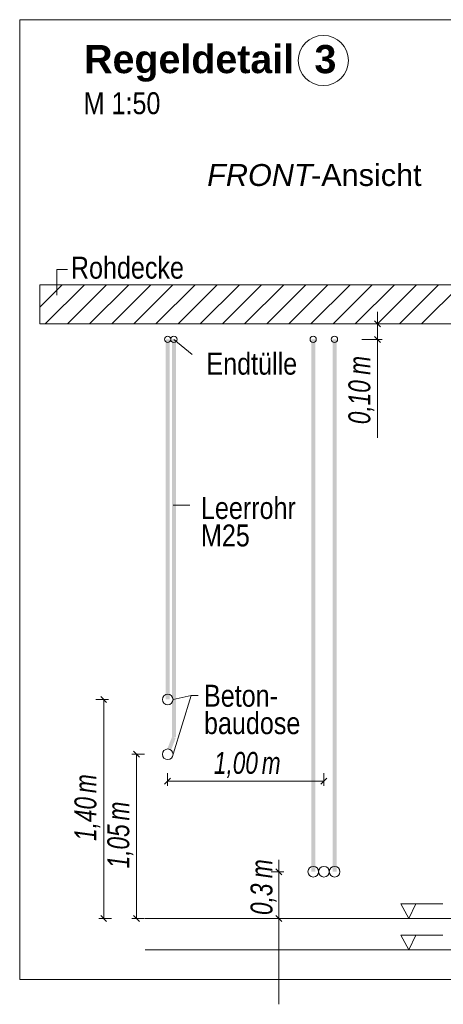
# Model space of a CAD drawing. Extents: x -620 to 300, y 62 to 1107.
# Tile 101 of 256: x 143 to 170, y 673 to 736. Entities that reach past the tile are written whole.
import ezdxf
from ezdxf.lldxf.tags import DXFTag

# ---------------------------------------------------------------- set-up
doc = ezdxf.new("R2010")
doc.units = 0
doc.layers.get('0').update_dxf_attribs({"lineweight": 35})
for name, color, linetype, lineweight, true_color in [('E_Aussparung Bemaßung-A06G9GDC8I', 5, 'Continuous', 9, 0x0000ff), ('E_Betonbaudose', 1, 'Continuous', 13, 0xff0000), ('E_Detail_Beschriftung', 7, 'Continuous', 13, 0x009900), ('E_Detail_Wandschraffur', 7, 'Continuous', 5, 0xc0c0c0), ('E_Leerrohr Beschriftung', 1, 'Continuous', 9, 0xff0000)]:
    doc.layers.add(name, color=color, linetype=linetype, lineweight=lineweight, true_color=true_color)
doc.layers.add('E_Detail_Linie_Text_Bem', color=7, linetype='Continuous', lineweight=13)
doc.styles.get("Standard").update_dxf_attribs({"font": 'ARIALN.TTF'})
tags = doc.linetypes.add('fein_strichliert', pattern=[4, 1, -2, 1]).pattern_tags.tags
tags[8:9] = [DXFTag(74, 4), DXFTag(75, 0), DXFTag(340, '0'), DXFTag(46, 0.0), DXFTag(50, 0.0), DXFTag(44, 0.0), DXFTag(45, 0.0)]
tags[6:7] = [DXFTag(74, 4), DXFTag(75, 0), DXFTag(340, '0'), DXFTag(46, 0.0), DXFTag(50, 0.0), DXFTag(44, 0.0), DXFTag(45, 0.0)]
tags[4:5] = [DXFTag(74, 4), DXFTag(75, 0), DXFTag(340, '0'), DXFTag(46, 0.0), DXFTag(50, 0.0), DXFTag(44, 0.0), DXFTag(45, 0.0)]
tags = doc.linetypes.add('fein_strichliert-A06G9GDB8I', pattern=[4, 1, -2, 1]).pattern_tags.tags
tags[8:9] = [DXFTag(74, 4), DXFTag(75, 0), DXFTag(340, '0'), DXFTag(46, 0.0), DXFTag(50, 0.0), DXFTag(44, 0.0), DXFTag(45, 0.0)]
tags[6:7] = [DXFTag(74, 4), DXFTag(75, 0), DXFTag(340, '0'), DXFTag(46, 0.0), DXFTag(50, 0.0), DXFTag(44, 0.0), DXFTag(45, 0.0)]
tags[4:5] = [DXFTag(74, 4), DXFTag(75, 0), DXFTag(340, '0'), DXFTag(46, 0.0), DXFTag(50, 0.0), DXFTag(44, 0.0), DXFTag(45, 0.0)]

# ---------------------------------------------------------------- blocks, each defined once
blk = doc.blocks.new('Referenz-A06G9GDF8I')
at = {"layer": 'E_Aussparung Bemaßung-A06G9GDC8I', "linetype": 'Continuous', "ltscale": 0.13}
for p, q in [((165.512, 717.142), (165.512, 709.103)), ((165.321, 716.569), (165.703, 716.187)), ((165.812, 716.378), (164.512, 716.378)), ((165.812, 715.378), (164.512, 715.378)), ((165.321, 715.569), (165.703, 715.187)), ((148.203, 692.187), (147.821, 692.569)), ((148.312, 692.378), (147.512, 692.378)), ((148.012, 692.378), (148.012, 678.378)), ((149.812, 688.878), (150.612, 688.878)), ((150.303, 688.687), (149.921, 689.069)), ((150.112, 688.878), (150.112, 678.378)), ((152.097, 686.862), (152.097, 687.662)), ((162.085, 686.862), (162.085, 687.662)), ((152.288, 687.353), (151.906, 686.972)), ((152.097, 687.162), (162.085, 687.162)), ((162.276, 687.353), (161.894, 686.972)), ((159.212, 682.142), (159.212, 672.906)), ((159.512, 681.378), (158.712, 681.378)), ((159.021, 681.569), (159.403, 681.187)), ((147.712, 678.378), (148.512, 678.378)), ((148.203, 678.187), (147.821, 678.569)), ((149.812, 678.378), (150.612, 678.378)), ((150.303, 678.187), (149.921, 678.569)), ((159.512, 678.378), (158.712, 678.378)), ((159.021, 678.569), (159.403, 678.187))]:
    blk.add_line(p, q, dxfattribs=at)
at = {"layer": 'E_Betonbaudose', "linetype": 'Continuous', "ltscale": 0.13}
for centre, radius in [((152.097, 715.388), 0.2), ((152.497, 715.388), 0.2), ((161.396, 715.388), 0.2), ((162.756, 715.388), 0.2), ((152.106, 692.378), 0.34), ((152.106, 688.878), 0.34), ((161.405, 681.378), 0.34), ((162.085, 681.378), 0.34), ((162.765, 681.378), 0.34)]:
    blk.add_circle(centre, radius, dxfattribs=at)
at = {"layer": 'E_Detail_Linie_Text_Bem', "linetype": 'fein_strichliert-A06G9GDB8I', "ltscale": 0.65}
for p, q in [((205.416, 735.805), (142.647, 735.805)), ((142.647, 735.805), (142.647, 674.488)), ((142.647, 674.488), (202.39, 674.488))]:
    blk.add_line(p, q, dxfattribs=at)
at = {"layer": 'E_Detail_Linie_Text_Bem', "color": 0, "linetype": 'Continuous', "ltscale": 0.13}
for p, q in [((145.018, 718.198), (145.018, 719.846)), ((145.018, 719.846), (145.705, 719.846)), ((153.675, 714.426), (152.497, 715.378)), ((153.522, 704.792), (152.461, 704.792)), ((153.595, 692.632), (152.446, 692.378)), ((153.595, 692.632), (152.446, 688.878)), ((153.595, 692.632), (154.056, 692.632)), ((167.505, 678.378), (166.996, 679.328)), ((166.996, 679.328), (169.68, 679.328)), ((167.963, 679.331), (167.505, 678.378)), ((167.505, 676.378), (166.996, 677.328)), ((166.996, 677.328), (169.68, 677.328)), ((167.963, 677.331), (167.505, 676.378))]:
    blk.add_line(p, q, dxfattribs=at)
at = {"layer": 'E_Detail_Linie_Text_Bem', "linetype": 'Continuous', "ltscale": 0.13}
for p, q in [((195.263, 718.878), (143.936, 718.878)), ((143.936, 718.878), (143.936, 716.378)), ((143.936, 716.378), (154.329, 716.378)), ((143.936, 716.378), (192.763, 716.378)), ((154.329, 716.378), (195.263, 716.378)), ((150.663, 678.378), (188.793, 678.378)), ((150.663, 676.378), (188.793, 676.378))]:
    blk.add_line(p, q, dxfattribs=at)
for points in [[(152.231, 715.378), (152.231, 692.378), (151.981, 715.377), (151.981, 692.378)], [(152.622, 715.388), (152.622, 689.952), (152.372, 715.387), (152.372, 689.952)], [(161.53, 715.378), (161.53, 681.378), (161.28, 715.377), (161.28, 681.378)], [(162.89, 715.378), (162.89, 681.378), (162.64, 715.377), (162.64, 681.378)], [(152.614, 689.907), (152.305, 689.117), (152.381, 689.997), (152.072, 689.208)]]:
    blk.add_solid(points, dxfattribs=at)
at = {"layer": 'E_Detail_Wandschraffur', "linetype": 'ByBlock', "ltscale": 0.13}
for p, q in [((143.936, 717.445), (145.369, 718.878)), ((145.698, 716.378), (148.198, 718.878)), ((148.526, 716.378), (151.026, 718.878)), ((151.354, 716.378), (153.854, 718.878)), ((154.183, 716.378), (156.683, 718.878)), ((157.011, 716.378), (159.511, 718.878)), ((159.84, 716.378), (162.34, 718.878)), ((162.668, 716.378), (165.168, 718.878)), ((165.497, 716.378), (167.997, 718.878)), ((168.325, 716.378), (170.825, 718.878))]:
    blk.add_line(p, q, dxfattribs=at)
at = {"layer": 'E_Detail_Wandschraffur', "linetype": 'fein_strichliert', "ltscale": 0.13}
for p, q in [((143.936, 718.859), (143.955, 718.878)), ((144.283, 716.378), (146.783, 718.878)), ((147.112, 716.378), (149.612, 718.878)), ((149.94, 716.378), (152.44, 718.878)), ((152.769, 716.378), (155.269, 718.878)), ((155.597, 716.378), (158.097, 718.878)), ((158.426, 716.378), (160.926, 718.878)), ((161.254, 716.378), (163.754, 718.878)), ((164.082, 716.378), (166.582, 718.878)), ((166.911, 716.378), (169.411, 718.878))]:
    blk.add_line(p, q, dxfattribs=at)
at = {"layer": 'E_Leerrohr Beschriftung', "linetype": 'Continuous', "ltscale": 0.13}
blk.add_circle((162.045, 733.198), 1.6, dxfattribs=at)
at = {"layer": 'E_Aussparung Bemaßung-A06G9GDC8I', "linetype": 'Continuous', "ltscale": 0.13, "char_height": 1.4, "attachment_point": 1, "rotation": 90}
for s, insert in [('{\\W0.9;\\fArial Narrow|b0|i1;m}', (163.646, 713.118)), ('{\\W0.9;\\fArial Narrow|b0|i1;0,10 }', (163.646, 709.965)), ('{\\W0.9;\\fArial Narrow|b0|i1;m}', (146.146, 686.399)), ('{\\W0.9;\\fArial Narrow|b0|i1;1,40 }', (146.146, 683.341)), ('{\\W0.9;\\fArial Narrow|b0|i1;m}', (148.246, 684.649)), ('{\\W0.9;\\fArial Narrow|b0|i1;1,05 }', (148.246, 681.591)), ('{\\W0.9;\\fArial Narrow|b0|i1;m}', (157.394, 680.964)), ('{\\W0.9;\\fArial Narrow|b0|i1;0,3 }', (157.394, 678.613))]:
    blk.add_mtext(s, dxfattribs=dict(at, insert=insert))
at = {"layer": 'E_Aussparung Bemaßung-A06G9GDC8I', "linetype": 'Continuous', "ltscale": 0.13, "char_height": 1.4, "attachment_point": 1}
for s, insert in [('{\\W0.9;\\fArial Narrow|b0|i1;1,00 }', (155.055, 689.029)), ('{\\W0.9;\\fArial Narrow|b0|i1;m}', (158.112, 689.029))]:
    blk.add_mtext(s, dxfattribs=dict(at, insert=insert))
at = {"layer": 'E_Detail_Beschriftung', "color": 1, "linetype": 'Continuous', "lineweight": 35, "ltscale": 0.35, "true_color": 0xff0000, "char_height": 1.8, "attachment_point": 1}
for s, insert in [('{\\fArial|b1|i0;Regeldetail}', (146.765, 734.189)), ('{\\fArial|b1|i0;3}', (161.479, 734.189))]:
    blk.add_mtext(s, dxfattribs=dict(at, insert=insert))
at = {"layer": 'E_Detail_Beschriftung', "linetype": 'Continuous', "ltscale": 0.13, "char_height": 1.4, "attachment_point": 1}
for s, insert in [('{\\fArial Narrow;M 1:50}', (146.734, 731.169)), ('{\\fArial Narrow;Rohdecke}', (145.919, 720.663)), ('{\\fArial Narrow;Endtülle}', (154.577, 714.531)), ('{\\fArial Narrow;Leerrohr}', (154.229, 705.312)), ('{\\fArial Narrow;M25}', (154.229, 703.559)), ('{\\fArial Narrow;Beton-}', (154.422, 693.318)), ('{\\fArial Narrow;baudose}', (154.422, 691.568))]:
    blk.add_mtext(s, dxfattribs=dict(at, insert=insert))
at = {"layer": 'E_Detail_Beschriftung', "linetype": 'Continuous', "lineweight": -2, "ltscale": 0.25, "char_height": 1.4, "attachment_point": 1}
for s, insert in [('{\\fArial|b0|i1;FRONT}', (154.624, 726.583)), ('{\\fArial;-Ansicht}', (161.26, 726.583))]:
    blk.add_mtext(s, dxfattribs=dict(at, insert=insert))

msp = doc.modelspace()

# ---------------------------------------------------------------- block references
at = {"color": 8, "lineweight": 25, "ltscale": 0.25, "true_color": 0x808080}
msp.add_blockref('Referenz-A06G9GDF8I', (0, 0), dxfattribs=at)

doc.saveas('drawing.dxf')
